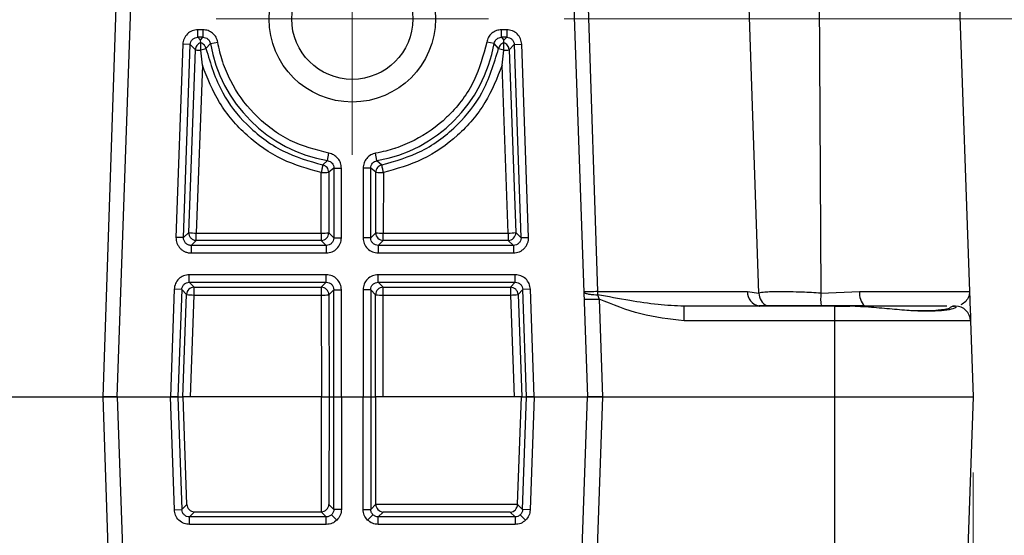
# Model space of a CAD drawing. Header units: millimetres. Extents: x 15 to 415, y 5 to 292.
# Tile 11 of 48: x 192 to 205, y 94 to 101. Entities that reach past the tile are written whole.
import ezdxf

# ---------------------------------------------------------------- set-up
doc = ezdxf.new("R2010")
doc.units = ezdxf.units.MM
doc.styles.add('SLDTEXTSTYLE0', font='TXT', dxfattribs={"width": 0.75})
doc.dimstyles.new('SLDDIMSTYLE0', dxfattribs={"dimtxt": 3.527778, "dimasz": 3.302, "dimexe": 0, "dimexo": 0.0625, "dimgap": 0.881944, "dimtad": 1, "dimdec": 1, "dimlfac": 2.5, "dimrnd": 1e-09, "dimzin": 4, "dimdsep": 46, "dimtxsty": 'SLDTEXTSTYLE0', "dimsah": 1, "dimcen": 0.09, "dimadec": 0, "dimazin": 1, "dimtfac": 1, "dimtdec": 1, "dimtofl": 0, "dimtmove": 0, "dimatfit": 3, "dimfxl": 1, "dimfrac": 2, "dimtolj": 1, "dimtzin": 12, "dimarcsym": 0})
doc.dimstyles.new('SLDDIMSTYLE1', dxfattribs={"dimtxt": 3.527778, "dimasz": 3.302, "dimexe": 0, "dimexo": 0.0625, "dimgap": 0.881944, "dimtad": 1, "dimdec": 1, "dimlfac": 2.5, "dimrnd": 1e-09, "dimzin": 12, "dimdsep": 46, "dimtxsty": 'SLDTEXTSTYLE0', "dimsah": 1, "dimcen": 0.09, "dimadec": 0, "dimazin": 3, "dimtfac": 1, "dimtdec": 1, "dimtmove": 0, "dimatfit": 0, "dimfxl": 1, "dimfrac": 2, "dimtolj": 1, "dimtzin": 12, "dimarcsym": 0})
doc.dimstyles.new('SLDDIMSTYLE2', dxfattribs={"dimtxt": 3.527778, "dimasz": 3.302, "dimexe": 0, "dimexo": 0.0625, "dimgap": 0.881944, "dimtad": 1, "dimdec": 1, "dimlfac": 2.5, "dimrnd": 1e-09, "dimzin": 12, "dimdsep": 46, "dimtxsty": 'SLDTEXTSTYLE0', "dimsah": 1, "dimcen": 0.09, "dimadec": 0, "dimazin": 3, "dimtfac": 1, "dimtdec": 1, "dimtofl": 0, "dimtmove": 0, "dimatfit": 3, "dimfxl": 1, "dimfrac": 2, "dimtolj": 1, "dimtzin": 12, "dimarcsym": 0})
doc.dimstyles.new('SLDDIMSTYLE4', dxfattribs={"dimtxt": 3.527778, "dimasz": 3.302, "dimexe": 0, "dimexo": 0.0625, "dimgap": 0.881944, "dimtad": 1, "dimlfac": 2.5, "dimrnd": 1e-09, "dimzin": 4, "dimdsep": 46, "dimtxsty": 'SLDTEXTSTYLE0', "dimsah": 1, "dimcen": 0.09, "dimadec": 0, "dimazin": 1, "dimtfac": 1, "dimtofl": 0, "dimtmove": 0, "dimatfit": 3, "dimfxl": 1, "dimfrac": 2, "dimtolj": 1, "dimtzin": 12, "dimarcsym": 0})

# ---------------------------------------------------------------- blocks, each defined once
blk = doc.blocks.new('_D')
at = {"color": 7, "linetype": 'Continuous', "lineweight": 0}
for p, q in [((219.658, 100.788), (219.658, 114.005)), ((198.825, 100.788), (220.658, 100.788)), ((219.658, 100.788), (219.658, 90.788)), ((198.825, 90.788), (220.658, 90.788))]:
    blk.add_line(p, q, dxfattribs=at)
at = {"color": 7, "linetype": 'Continuous', "lineweight": 18}
for points in [[(219.658, 100.788), (219.15, 97.486), (220.166, 97.486)], [(219.658, 90.788), (220.166, 94.09), (219.15, 94.09)]]:
    blk.add_solid(points, dxfattribs=at)
at = {"color": 7, "linetype": 'Continuous', "lineweight": 18, "insert": (215.111, 104.882), "char_height": 3.5278, "attachment_point": 1, "rotation": 90, "style": 'SLDTEXTSTYLE0'}
blk.add_mtext('25.0', dxfattribs=at)
blk = doc.blocks.new('_D_1')
at = {"color": 7, "linetype": 'Continuous', "lineweight": 0}
for p, q in [((204.231, 94.788), (204.231, 65.399)), ((198.198, 73.219), (198.198, 65.399)), ((198.198, 66.399), (191.848, 66.399)), ((198.198, 66.399), (204.231, 66.399)), ((204.231, 66.399), (218.22, 66.399))]:
    blk.add_line(p, q, dxfattribs=at)
at = {"color": 7, "linetype": 'Continuous', "lineweight": 18}
for points in [[(198.198, 66.399), (194.896, 66.907), (194.896, 65.891)], [(204.231, 66.399), (207.533, 65.891), (207.533, 66.907)]]:
    blk.add_solid(points, dxfattribs=at)
at = {"color": 7, "linetype": 'Continuous', "lineweight": 18, "insert": (209.097, 70.947), "char_height": 3.5278, "attachment_point": 1, "style": 'SLDTEXTSTYLE0'}
blk.add_mtext('15.1', dxfattribs=at)
blk = doc.blocks.new('_D_2')
at = {"color": 7, "linetype": 'Continuous', "lineweight": 0}
for p, q in [((204.231, 94.788), (204.231, 56.288)), ((196.025, 87.988), (196.025, 56.288)), ((196.025, 57.288), (189.675, 57.288)), ((196.025, 57.288), (204.231, 57.288)), ((204.231, 57.288), (218.22, 57.288))]:
    blk.add_line(p, q, dxfattribs=at)
at = {"color": 7, "linetype": 'Continuous', "lineweight": 18}
for points in [[(196.025, 57.288), (192.723, 57.796), (192.723, 56.78)], [(204.231, 57.288), (207.533, 56.78), (207.533, 57.796)]]:
    blk.add_solid(points, dxfattribs=at)
at = {"color": 7, "linetype": 'Continuous', "lineweight": 18, "insert": (209.097, 61.835), "char_height": 3.5278, "attachment_point": 1, "style": 'SLDTEXTSTYLE0'}
blk.add_mtext('20.5', dxfattribs=at)
blk = doc.blocks.new('_D_3')
at = {"color": 7, "linetype": 'Continuous', "lineweight": 0}
for p, q in [((189.365, 94.788), (189.365, 47.399)), ((204.231, 94.788), (204.231, 47.399)), ((189.365, 48.399), (204.231, 48.399)), ((204.231, 48.399), (218.22, 48.399))]:
    blk.add_line(p, q, dxfattribs=at)
at = {"color": 7, "linetype": 'Continuous', "lineweight": 18}
for points in [[(189.365, 48.399), (192.667, 47.891), (192.667, 48.907)], [(204.231, 48.399), (200.929, 48.907), (200.929, 47.891)]]:
    blk.add_solid(points, dxfattribs=at)
at = {"color": 7, "linetype": 'Continuous', "lineweight": 18, "insert": (209.097, 52.947), "char_height": 3.5278, "attachment_point": 1, "style": 'SLDTEXTSTYLE0'}
blk.add_mtext('37.2', dxfattribs=at)
blk = doc.blocks.new('_D_7')
at = {"color": 7, "linetype": 'Continuous', "lineweight": 0}
for p, q in [((228.043, 90.788), (228.043, 106.558)), ((198.825, 90.788), (229.043, 90.788)), ((228.043, 76.468), (228.043, 90.788)), ((201.318, 76.468), (229.043, 76.468))]:
    blk.add_line(p, q, dxfattribs=at)
at = {"color": 7, "linetype": 'Continuous', "lineweight": 18}
for points in [[(228.043, 90.788), (227.535, 87.486), (228.551, 87.486)], [(228.043, 76.468), (228.551, 79.77), (227.535, 79.77)]]:
    blk.add_solid(points, dxfattribs=at)
at = {"color": 7, "linetype": 'Continuous', "lineweight": 18, "insert": (223.495, 94.828), "char_height": 3.5278, "attachment_point": 1, "rotation": 90, "style": 'SLDTEXTSTYLE0'}
blk.add_mtext('35.80', dxfattribs=at)
blk = doc.blocks.new('SW_CENTERMARKSYMBOL_0')
at = {"color": 0, "linetype": 'Continuous', "lineweight": 18}
for p, q in [((0, 1), (0, 1.8)), ((0, 0), (0, 1)), ((-1, 0), (-1.8, 0)), ((0, 0), (-1, 0)), ((0, 0), (0, -1)), ((0, 0), (1, 0)), ((1, 0), (1.8, 0)), ((0, -1), (0, -1.8))]:
    blk.add_line(p, q, dxfattribs=at)

msp = doc.modelspace()

# ---------------------------------------------------------------- linework, layer by layer
at = {"color": 7, "linetype": 'Continuous', "lineweight": 25}
for p, q in [((201.398989, 97.160188), (201.053097, 107.223162)), ((202.156841, 107.223162), (202.218854, 97.160188)), ((203.831655, 107.223162), (204.182325, 97.181283)), ((192.732079, 95.788263), (192.972346, 103.044102)), ((192.91733, 95.788263), (193.170709, 103.044102)), ((198.878556, 103.044102), (199.131935, 95.788263)), ((199.076156, 103.044102), (199.265235, 97.181283)), ((194.050959, 100.644831), (193.983805, 100.644831)), ((193.983805, 100.544892), (193.983805, 100.644831)), ((194.050959, 100.644831), (194.050959, 100.544892)), ((198.06546, 100.644831), (197.998306, 100.644831)), ((197.998306, 100.544892), (197.998306, 100.644831)), ((198.06546, 100.644831), (198.06546, 100.544892)), ((194.050959, 100.544892), (193.983805, 100.544892)), ((193.983805, 100.544892), (194.019829, 100.507588)), ((194.019829, 100.507588), (194.050959, 100.544892)), ((194.022144, 100.470934), (194.019829, 100.507588)), ((194.022144, 100.377876), (194.022144, 100.470934)), ((194.14942, 100.46208), (194.091158, 100.395211)), ((194.14942, 100.46208), (194.24788, 100.479207)), ((197.899845, 100.46208), (197.801385, 100.479207)), ((197.958107, 100.395211), (197.899845, 100.46208)), ((198.06546, 100.544892), (197.998306, 100.544892)), ((197.998306, 100.544892), (198.029436, 100.507588)), ((198.027121, 100.470934), (198.029436, 100.507588)), ((198.027121, 100.377876), (198.027121, 100.470934)), ((198.029436, 100.507588), (198.06546, 100.544892)), ((193.784048, 100.451929), (193.694882, 97.898547)), ((193.883927, 100.448441), (193.784048, 100.451929)), ((193.794761, 97.89506), (193.883927, 100.448441)), ((193.863834, 97.961763), (193.951188, 100.37879)), ((193.951188, 100.37879), (193.883927, 100.448441)), ((194.022347, 100.372996), (194.022144, 100.377876)), ((194.04392, 100.174081), (194.022347, 100.372996)), ((198.005345, 100.174081), (198.026918, 100.372996)), ((198.027121, 100.377876), (198.026918, 100.372996)), ((198.165338, 100.448441), (198.098077, 100.37879)), ((198.098077, 100.37879), (198.185431, 97.961763)), ((198.165338, 100.448441), (198.265217, 100.451929)), ((198.165338, 100.448441), (198.254504, 97.89506)), ((198.354383, 97.898547), (198.265217, 100.451929)), ((194.04392, 100.174081), (193.963713, 97.954786)), ((198.085552, 97.954786), (198.005345, 100.174081)), ((195.633477, 98.856415), (195.69845, 98.91305)), ((195.69845, 98.91305), (195.715577, 99.01151)), ((196.350815, 98.91305), (196.333688, 99.01151)), ((196.350815, 98.91305), (196.415788, 98.856415)), ((195.781262, 98.814589), (195.713583, 98.758464)), ((195.781262, 98.814589), (195.781262, 97.891572)), ((195.781262, 98.814589), (195.881201, 98.814589)), ((195.881201, 97.891572), (195.881201, 98.814589)), ((196.168064, 98.814589), (196.168064, 97.891572)), ((196.268003, 98.814589), (196.168064, 98.814589)), ((196.268003, 97.891572), (196.268003, 98.814589)), ((196.335682, 98.758464), (196.268003, 98.814589)), ((195.614619, 97.954786), (195.613644, 98.754974)), ((195.713583, 98.758464), (195.714559, 97.958276)), ((196.334706, 97.958276), (196.335682, 98.758464)), ((196.435621, 98.754974), (196.434646, 97.954786)), ((193.794761, 97.89506), (193.694882, 97.898547)), ((193.794761, 97.89506), (193.863834, 97.961763)), ((193.963713, 97.858336), (193.894639, 97.791633)), ((193.963713, 97.858336), (193.963713, 97.954786)), ((193.963713, 97.954786), (195.614619, 97.954786)), ((195.614619, 97.858336), (193.963713, 97.858336)), ((195.614619, 97.954786), (195.614619, 97.858336)), ((195.681323, 97.791633), (195.614619, 97.858336)), ((195.714559, 97.958276), (195.781262, 97.891572)), ((195.781262, 97.891572), (195.881201, 97.891572)), ((196.268003, 97.891572), (196.168064, 97.891572)), ((196.268003, 97.891572), (196.334706, 97.958276)), ((196.434646, 97.858336), (196.367942, 97.791633)), ((196.434646, 97.954786), (198.085552, 97.954786)), ((196.434646, 97.858336), (196.434646, 97.954786)), ((198.085552, 97.858336), (196.434646, 97.858336)), ((198.085552, 97.954786), (198.085552, 97.858336)), ((198.154626, 97.791633), (198.085552, 97.858336)), ((198.185431, 97.961763), (198.254504, 97.89506)), ((198.254504, 97.89506), (198.354383, 97.898547)), ((198.254504, 97.89506), (198.25457, 97.891563)), ((193.894639, 97.791633), (193.894639, 97.691694)), ((195.681323, 97.791633), (193.894639, 97.791633)), ((195.681323, 97.791633), (195.681323, 97.691694)), ((196.367942, 97.791633), (196.367942, 97.691694)), ((198.154626, 97.791633), (196.367942, 97.791633)), ((198.154626, 97.791633), (198.154626, 97.691694)), ((193.894639, 97.691694), (195.681323, 97.691694)), ((196.367942, 97.691694), (198.154626, 97.691694)), ((195.681323, 97.404831), (193.870662, 97.404831)), ((193.870662, 97.304892), (193.870662, 97.404831)), ((195.681323, 97.304892), (195.681323, 97.404831)), ((198.178603, 97.404831), (196.367942, 97.404831)), ((196.367942, 97.304892), (196.367942, 97.404831)), ((198.178603, 97.304892), (198.178603, 97.404831)), ((193.670905, 97.211929), (193.62119, 95.788263)), ((193.770783, 97.208441), (193.670905, 97.211929)), ((193.770783, 97.208441), (193.72119, 95.788263)), ((193.834234, 97.142736), (193.770783, 97.208441)), ((193.870662, 97.304892), (195.681323, 97.304892)), ((193.870662, 97.304892), (193.934112, 97.239187)), ((193.934112, 97.239187), (195.615618, 97.239187)), ((193.934112, 97.135758), (193.934112, 97.239187)), ((195.615618, 97.239187), (195.681323, 97.304892)), ((195.615618, 97.239187), (195.615618, 97.135758)), ((195.781262, 97.204953), (195.715557, 97.139248)), ((195.781262, 95.788263), (195.781262, 97.204953)), ((195.781262, 97.204953), (195.881201, 97.204953)), ((195.881201, 95.788263), (195.881201, 97.204953)), ((196.168064, 97.204953), (196.168064, 95.788263)), ((196.268003, 97.204953), (196.168064, 97.204953)), ((196.268003, 97.204953), (196.268003, 95.788263)), ((196.333708, 97.139248), (196.268003, 97.204953)), ((196.367942, 97.304892), (198.178603, 97.304892)), ((196.367942, 97.304892), (196.433647, 97.239187)), ((196.433647, 97.239187), (198.115153, 97.239187)), ((196.433647, 97.135758), (196.433647, 97.239187)), ((198.115153, 97.239187), (198.178603, 97.304892)), ((198.115153, 97.239187), (198.115153, 97.135758)), ((198.278482, 97.208441), (198.215031, 97.142736)), ((198.37836, 97.211929), (198.278482, 97.208441)), ((198.328075, 95.788263), (198.278482, 97.208441)), ((198.428075, 95.788263), (198.37836, 97.211929)), ((193.785282, 95.788263), (193.834234, 97.142736)), ((193.885412, 95.788263), (193.934112, 97.135758)), ((193.934112, 97.135758), (195.615618, 97.135758)), ((195.615618, 97.135758), (195.617261, 95.788263)), ((195.715557, 97.139248), (195.717205, 95.788263)), ((196.33206, 95.788263), (196.333708, 97.139248)), ((196.432004, 95.788263), (196.433647, 97.135758)), ((196.433647, 97.135758), (198.115153, 97.135758)), ((198.115153, 97.135758), (198.163853, 95.788263)), ((198.215031, 97.142736), (198.263983, 95.788263)), ((199.265235, 97.181283), (201.24637, 97.181283)), ((199.265763, 97.13962), (199.28663, 97.082138)), ((199.28663, 97.082138), (199.331813, 95.788263)), ((201.24637, 97.181283), (201.398989, 97.160188)), ((202.218854, 97.160188), (202.729055, 97.181283)), ((202.729055, 97.181283), (204.182325, 97.181283)), ((200.410451, 96.795242), (200.410451, 96.988263)), ((202.397953, 96.988263), (200.410451, 96.988263)), ((201.5018, 96.993937), (201.398413, 96.9913)), ((202.793549, 96.9913), (202.219951, 96.993937)), ((202.397953, 96.988263), (202.397953, 96.795242)), ((202.397953, 96.988263), (202.600166, 96.988263)), ((203.884388, 96.988263), (202.598648, 96.988263)), ((203.912519, 96.958973), (203.914046, 96.95792)), ((203.953915, 96.988263), (203.983081, 96.988263)), ((203.995927, 96.988263), (203.983081, 96.988263)), ((202.397953, 96.795242), (200.410451, 96.795242)), ((202.397953, 96.795242), (202.397953, 95.788263)), ((204.195806, 96.795242), (202.397953, 96.795242)), ((204.195806, 96.795242), (204.23097, 95.788263)), ((189.364935, 95.788263), (192.732079, 95.788263)), ((192.972346, 88.532423), (192.732079, 95.788263)), ((192.91733, 95.788263), (193.62119, 95.788263)), ((192.91733, 95.788263), (193.170709, 88.532423)), ((193.62119, 95.788263), (193.72119, 95.788263)), ((193.673376, 94.293828), (193.62119, 95.788263)), ((193.72119, 95.788263), (193.62119, 95.788263)), ((193.72119, 95.788263), (193.785282, 95.788263)), ((193.72119, 95.788263), (193.773255, 94.297316)), ((193.816529, 95.788263), (193.785282, 95.788263)), ((193.839121, 94.365522), (193.787701, 95.788263)), ((195.61822, 95.788263), (193.816529, 95.788263)), ((195.616368, 94.269245), (195.61822, 95.788263)), ((195.61822, 95.788263), (195.718163, 95.788263)), ((195.718163, 95.788263), (195.716428, 94.365638)), ((195.718163, 95.788263), (195.781262, 95.788263)), ((195.781262, 95.788263), (195.881201, 95.788263)), ((195.781262, 94.300804), (195.781262, 95.788263)), ((195.881201, 95.788263), (196.168064, 95.788263)), ((195.881201, 95.788263), (195.881201, 94.300804)), ((196.168064, 95.788263), (196.268003, 95.788263)), ((196.168064, 94.300804), (196.168064, 95.788263)), ((196.268003, 95.788263), (196.33206, 95.788263)), ((196.268003, 95.788263), (196.268003, 94.300804)), ((196.363199, 95.788263), (196.33206, 95.788263)), ((196.336205, 94.369067), (196.334474, 95.788263)), ((198.232736, 95.788263), (196.363199, 95.788263)), ((198.210275, 94.369128), (198.261564, 95.788263)), ((198.263983, 95.788263), (198.232736, 95.788263)), ((198.263983, 95.788263), (198.328075, 95.788263)), ((198.27601, 94.297316), (198.328075, 95.788263)), ((198.328075, 95.788263), (198.428075, 95.788263)), ((198.428075, 95.788263), (198.328075, 95.788263)), ((198.428075, 95.788263), (198.375889, 94.293828)), ((198.428075, 95.788263), (199.131935, 95.788263)), ((198.878556, 88.532423), (199.131935, 95.788263)), ((199.331813, 95.788263), (199.131935, 95.788263)), ((199.131935, 95.788263), (199.331813, 95.788263)), ((199.331813, 95.788263), (199.247029, 93.360343)), ((199.331813, 95.788263), (202.397953, 95.788263)), ((202.397953, 95.788263), (204.23097, 95.788263)), ((202.397953, 95.788263), (202.397953, 93.360343)), ((204.23097, 95.788263), (204.146185, 93.360343)), ((193.773255, 94.297316), (193.839121, 94.365522)), ((195.716428, 94.365638), (195.781262, 94.300804)), ((196.268003, 94.300804), (196.336205, 94.369067)), ((196.336205, 94.369067), (198.210275, 94.369128)), ((198.210147, 94.36552), (198.27601, 94.297316)), ((193.673376, 94.293828), (193.773255, 94.297316)), ((193.939112, 94.269188), (193.873133, 94.200865)), ((193.939112, 94.269188), (195.612999, 94.269188)), ((195.681323, 94.200865), (195.612999, 94.269188)), ((195.822673, 94.159454), (195.752049, 94.230078)), ((195.881201, 94.300804), (195.781262, 94.300804)), ((196.168064, 94.300804), (196.268003, 94.300804)), ((196.226592, 94.159454), (196.297216, 94.230078)), ((196.432776, 94.265699), (196.367942, 94.200865)), ((198.113523, 94.265699), (196.432776, 94.265699)), ((198.176132, 94.200865), (198.113523, 94.265699)), ((198.314992, 94.15701), (198.245608, 94.228859)), ((198.375889, 94.293828), (198.27601, 94.297316)), ((195.681323, 94.200865), (193.873133, 94.200865)), ((193.873133, 94.100926), (193.873133, 94.200865)), ((195.681323, 94.100926), (193.873133, 94.100926)), ((195.681323, 94.100926), (195.681323, 94.200865)), ((196.367942, 94.100926), (196.367942, 94.200865)), ((198.176132, 94.200865), (196.367942, 94.200865)), ((198.176132, 94.100926), (196.367942, 94.100926)), ((198.176132, 94.200865), (198.176132, 94.100926))]:
    msp.add_line(p, q, dxfattribs=at)
at = {"color": 8, "linetype": 'Continuous', "lineweight": 25, "flags": 128}
msp.add_lwpolyline([(201.398413, 96.9913), (201.406065, 96.989841), (201.411988, 96.988263)], dxfattribs=at)
at = {"color": 7, "linetype": 'Continuous', "lineweight": 25}
for radius in [1.1, 0.8]:
    msp.add_circle((196.024633, 100.788263), radius, dxfattribs=at)
for centre, radius, start, end in [((196.024633, 100.788263), 1.90337, 189.8675465, 260.1324535), ((196.024633, 100.788263), 1.90337, 279.8675465, 350.1324535), ((194.027285, 100.873515), 0.500543, 261.2555091, 269.4348189), ((193.933148, 100.878223), 0.508201, 280.0856422, 288.1146953), ((198.116117, 100.878223), 0.508201, 251.8853047, 259.9143578), ((198.02198, 100.873515), 0.500543, 270.5651821, 278.7444901), ((195.636498, 99.533191), 0.778552, 268.31783, 275.68217), ((196.412767, 99.533191), 0.778552, 264.31783, 271.68217), ((193.968041, 98.73504), 0.780267, 262.3251052, 269.6821916), ((195.614477, 97.958418), 0.100082, 270.0816919, 359.9183081), ((195.637474, 98.733002), 0.778552, 268.31783, 275.68217), ((196.434788, 97.958418), 0.100082, 180.0816919, 269.9183081), ((196.411791, 98.733002), 0.778552, 264.31783, 271.68217), ((198.085403, 97.95842), 0.100083, 270.0853431, 1.9146569), ((198.081224, 98.73504), 0.780267, 270.3178084, 277.6748949), ((193.934249, 97.139107), 0.100081, 90.0782259, 177.9217741), ((195.615476, 97.139106), 0.100082, 0.0816919, 89.9183081), ((196.43379, 97.139106), 0.100082, 90.0816919, 179.9183082), ((198.115016, 97.139107), 0.100081, 2.0782259, 89.9217741), ((193.93844, 97.916013), 0.780267, 262.3251052, 269.6821916), ((195.638473, 97.913975), 0.778552, 268.3178301, 275.6821699), ((196.410792, 97.913975), 0.778552, 264.3178301, 271.68217), ((198.110825, 97.916013), 0.780267, 270.3178084, 277.6748948), ((201.422831, 97.187785), 2.157605, 180.1726654, 181.2791249), ((201.441766, 97.181826), 0.195397, 180.1594493, 257.1808711), ((201.602189, 97.170934), 0.203484, 183.0269371, 240.4387474), ((202.864837, 97.08132), 0.65078, 173.0391636, 187.7166262), ((202.956315, 97.152492), 0.229076, 172.7799627, 224.7217329), ((203.983099, 96.888576), 0.099686, 90.0104232, 135.0746556), ((203.995927, 96.788263), 0.2, 2, 90)]:
    msp.add_arc(centre, radius, start, end, dxfattribs=at)
at = {"color": 8, "linetype": 'Continuous', "lineweight": 25}
for centre, radius, start, end in [((201.453818, 96.918017), 0.089812, 51.4571626, 57.7071059), ((202.163892, 96.953986), 0.068838, 29.8632066, 35.4764325)]:
    msp.add_arc(centre, radius, start, end, dxfattribs=at)
at = {"color": 7, "linetype": 'Continuous', "lineweight": 25}
for centre, major_axis, ratio, start_param, end_param in [((193.939112, 94.369128), (0.100057, 0), 0.998823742, 3.177675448, 4.71238898), ((195.616489, 94.365638), (0.093078, 0.038488), 0.950164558, 4.336806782, 5.872717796), ((196.432776, 94.365638), (-0.038535, 0.093031), 0.951833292, 1.160948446, 2.731135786), ((198.113523, 94.365638), (0.039352, 0.092707), 0.952632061, 3.560765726, 5.095479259), ((198.213645, 94.365638), (0.003496, 0.1), 0.034899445, 1.537109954, 1.573192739), ((195.612999, 94.369128), (0.100061, 0), 0.998782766, 4.71238898, 4.746056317)]:
    msp.add_ellipse(centre, major_axis=major_axis, ratio=ratio, start_param=start_param, end_param=end_param, dxfattribs=at)
for points, knots in [([(193.983805, 100.644831), (193.958213, 100.641878), (193.907066, 100.635977), (193.841759, 100.592046), (193.795576, 100.528312), (193.787893, 100.477402), (193.784048, 100.451929)], [0, 0, 0, 0, 0.250185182, 0.5, 0.749814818, 1, 1, 1, 1]), ([(194.24788, 100.479207), (194.241525, 100.501773), (194.228821, 100.546879), (194.181998, 100.600778), (194.120871, 100.637623), (194.074259, 100.642429), (194.050959, 100.644831)], [0, 0, 0, 0, 0.250149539, 0.499987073, 0.75006361, 1, 1, 1, 1]), ([(197.998306, 100.644831), (197.974984, 100.642437), (197.928369, 100.637652), (197.867242, 100.600757), (197.820468, 100.546849), (197.807744, 100.50175), (197.801385, 100.479207)], [0, 0, 0, 0, 0.250149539, 0.499987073, 0.75006361, 1, 1, 1, 1]), ([(198.265217, 100.451929), (198.261372, 100.477402), (198.253689, 100.528312), (198.207506, 100.592046), (198.142199, 100.635977), (198.091052, 100.641878), (198.06546, 100.644831)], [0, 0, 0, 0, 0.250185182, 0.5, 0.749814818, 1, 1, 1, 1]), ([(193.883927, 100.448441), (193.885793, 100.461201), (193.889523, 100.486705), (193.912778, 100.518503), (193.945369, 100.540635), (193.970988, 100.543473), (193.983805, 100.544892)], [0, 0, 0, 0, 0.250143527, 0.5, 0.749856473, 1, 1, 1, 1]), ([(194.091158, 100.395211), (194.089069, 100.402772), (194.08469, 100.418624), (194.070415, 100.44038), (194.049702, 100.459884), (194.031565, 100.467157), (194.022144, 100.470934)], [0, 0, 0, 0, 0.218376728, 0.45784587, 0.718394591, 1, 1, 1, 1]), ([(194.050959, 100.544892), (194.062616, 100.543703), (194.085928, 100.541323), (194.116514, 100.522908), (194.139923, 100.495935), (194.146252, 100.473372), (194.14942, 100.46208)], [0, 0, 0, 0, 0.250022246, 0.500012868, 0.749764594, 1, 1, 1, 1]), ([(195.715577, 99.01151), (195.541143, 99.05758), (195.183744, 99.151974), (194.88183, 99.380277), (194.746417, 99.516049), (194.737288, 99.525231), (194.60639, 99.659674), (194.444858, 99.887406), (194.340364, 100.136774), (194.298206, 100.264677), (194.272936, 100.351122), (194.256542, 100.434928), (194.24788, 100.479207)], [0, 0, 0, 0, 0.243791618, 0.499507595, 0.500116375, 0.504673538, 0.517121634, 0.755426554, 0.87764462, 0.883875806, 0.938645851, 1, 1, 1, 1]), ([(197.801385, 100.479207), (197.755315, 100.304773), (197.660921, 99.947374), (197.432618, 99.64546), (197.296846, 99.510047), (197.287664, 99.500918), (197.153221, 99.37002), (196.925489, 99.208488), (196.676121, 99.103994), (196.548218, 99.061836), (196.461773, 99.036566), (196.377967, 99.020172), (196.333688, 99.01151)], [0, 0, 0, 0, 0.243791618, 0.499507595, 0.500116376, 0.504673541, 0.517121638, 0.755426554, 0.87764462, 0.883875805, 0.938645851, 1, 1, 1, 1]), ([(197.899845, 100.46208), (197.903015, 100.47336), (197.909354, 100.49592), (197.932739, 100.522897), (197.963324, 100.541338), (197.986638, 100.543707), (197.998306, 100.544892)], [0, 0, 0, 0, 0.250022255, 0.50001287, 0.749764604, 1, 1, 1, 1]), ([(198.027121, 100.470934), (198.0177, 100.467157), (197.999563, 100.459884), (197.97885, 100.44038), (197.964575, 100.418624), (197.960196, 100.402772), (197.958107, 100.395211)], [0, 0, 0, 0, 0.281605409, 0.54215413, 0.781623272, 1, 1, 1, 1]), ([(198.06546, 100.544892), (198.078277, 100.543473), (198.103896, 100.540635), (198.136487, 100.518503), (198.159742, 100.486705), (198.163472, 100.461201), (198.165338, 100.448441)], [0, 0, 0, 0, 0.250143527, 0.5, 0.749856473, 1, 1, 1, 1]), ([(194.091158, 100.395211), (194.152031, 100.193442), (194.263712, 99.823269), (194.629791, 99.361936), (195.081561, 99.016239), (195.452736, 98.908754), (195.633477, 98.856415)], [0, 0, 0, 0, 0.272408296, 0.499771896, 0.756417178, 1, 1, 1, 1]), ([(196.415788, 98.856415), (196.596541, 98.908758), (196.967747, 99.016255), (197.419519, 99.36198), (197.785571, 99.823315), (197.897239, 100.193456), (197.958107, 100.395211)], [0, 0, 0, 0, 0.243598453, 0.5002718, 0.727610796, 1, 1, 1, 1]), ([(195.613644, 98.754974), (195.438192, 98.804566), (195.080782, 98.905589), (194.618838, 99.232372), (194.247303, 99.659132), (194.110893, 100.004511), (194.04392, 100.174081)], [0, 0, 0, 0, 0.245412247, 0.499925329, 0.754480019, 1, 1, 1, 1]), ([(198.005345, 100.174081), (197.938372, 100.004511), (197.801962, 99.659132), (197.430427, 99.232372), (196.968483, 98.905589), (196.611073, 98.804566), (196.435621, 98.754974)], [0, 0, 0, 0, 0.245519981, 0.500074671, 0.754587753, 1, 1, 1, 1]), ([(195.69845, 98.91305), (195.70973, 98.90988), (195.73229, 98.903541), (195.759267, 98.880156), (195.777708, 98.849571), (195.780077, 98.826257), (195.781262, 98.814589)], [0, 0, 0, 0, 0.250022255, 0.50001287, 0.749764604, 1, 1, 1, 1]), ([(195.881201, 98.814589), (195.878807, 98.837911), (195.874022, 98.884526), (195.837127, 98.945653), (195.783219, 98.992427), (195.73812, 99.005151), (195.715577, 99.01151)], [0, 0, 0, 0, 0.250149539, 0.499987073, 0.75006361, 1, 1, 1, 1]), ([(196.333688, 99.01151), (196.311122, 99.005155), (196.266016, 98.992451), (196.212117, 98.945628), (196.175272, 98.884501), (196.170466, 98.837889), (196.168064, 98.814589)], [0, 0, 0, 0, 0.250149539, 0.499987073, 0.75006361, 1, 1, 1, 1]), ([(196.268003, 98.814589), (196.269192, 98.826246), (196.271572, 98.849558), (196.289987, 98.880144), (196.31696, 98.903553), (196.339523, 98.909882), (196.350815, 98.91305)], [0, 0, 0, 0, 0.250022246, 0.500012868, 0.749764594, 1, 1, 1, 1]), ([(195.633477, 98.856415), (195.633194, 98.854627), (195.632764, 98.851903), (195.630285, 98.838805), (195.627279, 98.823074), (195.623049, 98.802381), (195.618224, 98.777886), (195.615239, 98.762955), (195.613644, 98.754974)], [0, 0, 0, 0, 0.24226009, 0.369123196, 0.499837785, 0.709399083, 0.844667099, 1, 1, 1, 1]), ([(195.713583, 98.758464), (195.712499, 98.769526), (195.710266, 98.792333), (195.693723, 98.820836), (195.67365, 98.839408), (195.653749, 98.850931), (195.640586, 98.854492), (195.633477, 98.856415)], [0, 0, 0, 0, 0.242211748, 0.499359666, 0.701428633, 0.838729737, 1, 1, 1, 1]), ([(196.415788, 98.856415), (196.40868, 98.854492), (196.39552, 98.850933), (196.375618, 98.839411), (196.355543, 98.820838), (196.338999, 98.792333), (196.336766, 98.769526), (196.335682, 98.758464)], [0, 0, 0, 0, 0.161235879, 0.298525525, 0.500640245, 0.757788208, 1, 1, 1, 1]), ([(196.435621, 98.754974), (196.434026, 98.762953), (196.431041, 98.777883), (196.426216, 98.802378), (196.421986, 98.823072), (196.41898, 98.838804), (196.416501, 98.851903), (196.416071, 98.854627), (196.415788, 98.856415)], [0, 0, 0, 0, 0.155307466, 0.290567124, 0.500162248, 0.630860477, 0.75771817, 1, 1, 1, 1]), ([(193.694882, 97.898547), (193.697081, 97.871695), (193.700377, 97.831447), (193.725047, 97.783499), (193.749626, 97.752009), (193.780438, 97.725865), (193.815851, 97.706793), (193.854473, 97.693967), (193.881251, 97.692451), (193.894639, 97.691694)], [0, 0, 0, 0, 0.249246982, 0.3735773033, 0.4993407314, 0.6221766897, 0.7494361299, 0.8747313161, 1, 1, 1, 1]), ([(193.894639, 97.791633), (193.887654, 97.792049), (193.873882, 97.792869), (193.84835, 97.801317), (193.820755, 97.820268), (193.802783, 97.84853), (193.795262, 97.87435), (193.794929, 97.888108), (193.794761, 97.89506)], [0, 0, 0, 0, 0.130796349, 0.257897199, 0.500004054, 0.742724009, 0.870013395, 1, 1, 1, 1]), ([(195.681323, 97.691694), (195.707496, 97.694788), (195.7598, 97.700973), (195.826077, 97.746818), (195.871922, 97.813095), (195.878107, 97.865399), (195.881201, 97.891572)], [0, 0, 0, 0, 0.250200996, 0.5, 0.749799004, 1, 1, 1, 1]), ([(195.781262, 97.891572), (195.779776, 97.878463), (195.776806, 97.85226), (195.753704, 97.819191), (195.720635, 97.796089), (195.694433, 97.793119), (195.681323, 97.791633)], [0, 0, 0, 0, 0.250153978, 0.5, 0.749846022, 1, 1, 1, 1]), ([(196.168064, 97.891572), (196.171158, 97.865399), (196.177343, 97.813095), (196.223188, 97.746818), (196.289465, 97.700973), (196.341769, 97.694788), (196.367942, 97.691694)], [0, 0, 0, 0, 0.2502009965, 0.5, 0.7497990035, 1, 1, 1, 1]), ([(196.367942, 97.791633), (196.354833, 97.793119), (196.32863, 97.796089), (196.295561, 97.819191), (196.272459, 97.85226), (196.269489, 97.878463), (196.268003, 97.891572)], [0, 0, 0, 0, 0.250153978, 0.5, 0.749846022, 1, 1, 1, 1]), ([(198.154626, 97.691694), (198.181386, 97.694828), (198.221494, 97.699526), (198.268552, 97.725855), (198.299165, 97.751518), (198.324218, 97.783224), (198.342042, 97.81928), (198.353513, 97.858327), (198.354093, 97.885141), (198.354383, 97.898547)], [0, 0, 0, 0, 0.249246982, 0.373577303, 0.499340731, 0.62217669, 0.74943613, 0.874731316, 1, 1, 1, 1]), ([(198.25457, 97.891563), (198.253093, 97.878494), (198.250138, 97.852346), (198.227108, 97.819283), (198.194033, 97.796111), (198.167776, 97.793127), (198.154626, 97.791633)], [0, 0, 0, 0, 0.249391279, 0.498975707, 0.749072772, 1, 1, 1, 1]), ([(193.870662, 97.404831), (193.845069, 97.401878), (193.793923, 97.395977), (193.728616, 97.352046), (193.682433, 97.288312), (193.67475, 97.237402), (193.670905, 97.211929)], [0, 0, 0, 0, 0.250185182, 0.5, 0.749814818, 1, 1, 1, 1]), ([(195.881201, 97.204953), (195.878107, 97.231126), (195.871922, 97.28343), (195.826077, 97.349707), (195.7598, 97.395552), (195.707496, 97.401737), (195.681323, 97.404831)], [0, 0, 0, 0, 0.250200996, 0.5, 0.749799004, 1, 1, 1, 1]), ([(196.367942, 97.404831), (196.341769, 97.401737), (196.289465, 97.395552), (196.223188, 97.349707), (196.177343, 97.28343), (196.171158, 97.231126), (196.168064, 97.204953)], [0, 0, 0, 0, 0.250200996, 0.5, 0.749799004, 1, 1, 1, 1]), ([(198.37836, 97.211929), (198.374515, 97.237402), (198.366832, 97.288312), (198.320649, 97.352046), (198.255342, 97.395977), (198.204196, 97.401878), (198.178603, 97.404831)], [0, 0, 0, 0, 0.250185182, 0.5, 0.749814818, 1, 1, 1, 1]), ([(193.770783, 97.208441), (193.77265, 97.221201), (193.77638, 97.246705), (193.799635, 97.278503), (193.832226, 97.300635), (193.857845, 97.303473), (193.870662, 97.304892)], [0, 0, 0, 0, 0.250143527, 0.5, 0.749856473, 1, 1, 1, 1]), ([(195.681323, 97.304892), (195.694433, 97.303406), (195.720635, 97.300436), (195.753704, 97.277334), (195.776806, 97.244265), (195.779776, 97.218063), (195.781262, 97.204953)], [0, 0, 0, 0, 0.250153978, 0.5, 0.749846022, 1, 1, 1, 1]), ([(196.268003, 97.204953), (196.269489, 97.218063), (196.272459, 97.244265), (196.295561, 97.277334), (196.32863, 97.300436), (196.354833, 97.303406), (196.367942, 97.304892)], [0, 0, 0, 0, 0.250153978, 0.5, 0.749846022, 1, 1, 1, 1]), ([(198.178603, 97.304892), (198.19142, 97.303473), (198.217039, 97.300635), (198.24963, 97.278503), (198.272885, 97.246705), (198.276615, 97.221201), (198.278482, 97.208441)], [0, 0, 0, 0, 0.2501435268, 0.4999999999, 0.749856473, 1, 1, 1, 1]), ([(199.083281, 97.181536), (199.086123, 97.175672), (199.091805, 97.163943), (199.130529, 97.150893), (199.175609, 97.143469), (199.220445, 97.139851), (199.249822, 97.139702), (199.265763, 97.13962)], [0, 0, 0, 0, 0.249600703, 0.499214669, 0.697676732, 0.835945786, 1, 1, 1, 1]), ([(199.265235, 97.181283), (199.249253, 97.18081), (199.219802, 97.17994), (199.174915, 97.17905), (199.129863, 97.178807), (199.091335, 97.179386), (199.085966, 97.180819), (199.083281, 97.181536)], [0, 0, 0, 0, 0.164064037, 0.302331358, 0.500750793, 0.750372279, 1, 1, 1, 1]), ([(200.410451, 96.988263), (200.295484, 96.993329), (200.056408, 97.003865), (199.674832, 97.063234), (199.4076, 97.113135), (199.265763, 97.13962)], [0, 0, 0, 0, 0.302975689, 0.630045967, 1, 1, 1, 1]), ([(200.410451, 96.795242), (200.216911, 96.816611), (199.828826, 96.859459), (199.467674, 97.007784), (199.28663, 97.082138)], [0, 0, 0, 0, 0.498705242, 1, 1, 1, 1]), ([(202.218854, 97.160188), (202.134392, 97.165159), (201.934913, 97.176899), (201.66642, 97.17766), (201.47177, 97.176902), (201.420639, 97.16516), (201.398989, 97.160188)], [0, 0, 0, 0, 0.21168289, 0.499941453, 0.788260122, 1, 1, 1, 1]), ([(204.182325, 97.181283), (204.185716, 97.084175), (204.19248, 96.890471), (204.194699, 96.826929), (204.195806, 96.795242)], [0, 0, 0, 0, 0.501318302, 1, 1, 1, 1]), ([(202.219951, 96.993937), (202.139344, 96.99415), (201.977517, 96.994576), (201.772594, 96.993308), (201.604032, 96.994829), (201.535897, 96.994235), (201.5018, 96.993937)], [0, 0, 0, 0, 0.248977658, 0.499848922, 0.749707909, 1, 1, 1, 1]), ([(203.993519, 96.97928), (203.997657, 96.977309), (204.011471, 96.97073), (203.945442, 96.94589), (203.821352, 96.926185), (203.639703, 96.918257), (203.417685, 96.926218), (203.163184, 96.946319), (202.884125, 96.975445), (202.695203, 96.983973), (202.600166, 96.988263)], [0, 0, 0, 0, 0.057439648, 0.191714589, 0.327140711, 0.461721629, 0.595944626, 0.731020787, 0.864691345, 1, 1, 1, 1]), ([(203.914046, 96.95792), (203.906146, 96.954765), (203.893121, 96.949562), (203.839648, 96.941116), (203.738922, 96.929699), (203.612817, 96.920544), (203.439807, 96.927337), (203.407881, 96.92859)], [0, 0, 0, 0, 0.225782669, 0.372318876, 0.450639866, 0.898624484, 1, 1, 1, 1]), ([(192.91733, 95.788263), (192.915211, 95.788263), (192.912045, 95.788263), (192.893235, 95.788263), (192.874886, 95.788263), (192.852066, 95.788263), (192.825555, 95.788263), (192.786576, 95.788263), (192.75382, 95.788263), (192.732079, 95.788263)], [0, 0, 0, 0, 0.224870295, 0.336095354, 0.447241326, 0.558377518, 0.669513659, 0.780649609, 1, 1, 1, 1]), ([(192.732079, 95.788263), (192.75437, 95.788263), (192.787686, 95.788263), (192.826982, 95.788263), (192.853329, 95.788263), (192.875941, 95.788263), (192.894048, 95.788263), (192.912276, 95.788263), (192.915314, 95.788263), (192.91733, 95.788263)], [0, 0, 0, 0, 0.224870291, 0.336095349, 0.447241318, 0.558377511, 0.669513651, 0.780649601, 1, 1, 1, 1]), ([(193.873133, 94.100926), (193.848502, 94.103586), (193.797316, 94.109115), (193.730907, 94.153524), (193.684207, 94.218343), (193.676895, 94.269305), (193.673376, 94.293828)], [0, 0, 0, 0, 0.240607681, 0.5, 0.759392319, 1, 1, 1, 1]), ([(193.873133, 94.200865), (193.860316, 94.202284), (193.834697, 94.205122), (193.802106, 94.227254), (193.778851, 94.259052), (193.775121, 94.284556), (193.773255, 94.297316)], [0, 0, 0, 0, 0.250143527, 0.5, 0.749856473, 1, 1, 1, 1]), ([(195.752049, 94.230078), (195.742068, 94.22208), (195.72686, 94.209891), (195.701554, 94.202087), (195.688128, 94.201276), (195.681323, 94.200865)], [0, 0, 0, 0, 0.4849067, 0.738923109, 1, 1, 1, 1]), ([(195.781262, 94.300804), (195.780851, 94.293999), (195.78004, 94.280573), (195.772236, 94.255267), (195.760047, 94.240059), (195.752049, 94.230078)], [0, 0, 0, 0, 0.261076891, 0.5150933, 1, 1, 1, 1]), ([(195.881201, 94.300804), (195.878491, 94.274404), (195.873055, 94.221468), (195.839496, 94.180161), (195.822673, 94.159454)], [0, 0, 0, 0, 0.498713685, 1, 1, 1, 1]), ([(196.226592, 94.159454), (196.209851, 94.180035), (196.176273, 94.221316), (196.170805, 94.274257), (196.168064, 94.300804)], [0, 0, 0, 0, 0.49854899, 1, 1, 1, 1]), ([(196.297216, 94.230078), (196.289218, 94.240059), (196.277029, 94.255267), (196.269225, 94.280573), (196.268414, 94.293999), (196.268003, 94.300804)], [0, 0, 0, 0, 0.4849067, 0.738923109, 1, 1, 1, 1]), ([(196.367942, 94.200865), (196.361137, 94.201276), (196.347711, 94.202087), (196.322405, 94.209891), (196.307197, 94.22208), (196.297216, 94.230078)], [0, 0, 0, 0, 0.261076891, 0.5150933, 1, 1, 1, 1]), ([(198.245608, 94.228859), (198.235687, 94.221001), (198.215307, 94.204858), (198.189418, 94.202219), (198.176132, 94.200865)], [0, 0, 0, 0, 0.486826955, 1, 1, 1, 1]), ([(198.27601, 94.297316), (198.274193, 94.284086), (198.270652, 94.258304), (198.253808, 94.2385), (198.245608, 94.228859)], [0, 0, 0, 0, 0.513173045, 1, 1, 1, 1]), ([(198.375889, 94.293828), (198.372404, 94.268133), (198.365418, 94.21661), (198.33183, 94.176911), (198.314992, 94.15701)], [0, 0, 0, 0, 0.4987053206, 1, 1, 1, 1]), ([(195.822673, 94.159454), (195.802092, 94.142713), (195.760811, 94.109135), (195.70787, 94.103667), (195.681323, 94.100926)], [0, 0, 0, 0, 0.49854899, 1, 1, 1, 1]), ([(196.367942, 94.100926), (196.341542, 94.103636), (196.288606, 94.109072), (196.247299, 94.142631), (196.226592, 94.159454)], [0, 0, 0, 0, 0.498713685, 1, 1, 1, 1]), ([(198.314992, 94.15701), (198.29464, 94.140956), (198.253817, 94.108755), (198.202077, 94.10354), (198.176132, 94.100926)], [0, 0, 0, 0, 0.498552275, 1, 1, 1, 1])]:
    msp.add_open_spline(points, degree=3, knots=knots, dxfattribs=at)
for points in [[(194.022144, 100.470934), (194.01251, 100.467039), (193.993243, 100.459248), (193.970775, 100.437091), (193.955096, 100.40971), (193.952491, 100.389096), (193.951188, 100.37879)], [(198.098077, 100.37879), (198.096774, 100.389096), (198.094169, 100.40971), (198.07849, 100.437091), (198.056022, 100.459248), (198.036755, 100.467039), (198.027121, 100.470934)], [(193.863834, 97.961763), (193.863998, 97.955073), (193.864324, 97.941692), (193.86987, 97.922248), (193.878891, 97.904257), (193.89139, 97.888434), (193.906766, 97.875391), (193.924432, 97.865748), (193.94367, 97.859526), (193.957032, 97.858733), (193.963713, 97.858336)], [(199.086752, 97.082138), (199.089784, 97.08133), (199.095847, 97.079714), (199.142081, 97.079022), (199.208117, 97.079714), (199.260459, 97.08133), (199.28663, 97.082138)]]:
    msp.add_open_spline(points, degree=3, dxfattribs=at)
at = {"color": 8, "linetype": 'Continuous', "lineweight": 25}
msp.add_open_spline([(204.182325, 97.181283), (204.180272, 97.158212), (204.176201, 97.112457), (204.135748, 97.047705), (204.089384, 97.018862), (204.065763, 97.004168)], degree=3, knots=[0, 0, 0, 0, 0.332850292, 0.660103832, 1, 1, 1, 1], dxfattribs=at)

# ---------------------------------------------------------------- block references
at = {"color": 7, "linetype": 'Continuous', "lineweight": 0}
msp.add_blockref('SW_CENTERMARKSYMBOL_0', (196.024633, 100.788263), dxfattribs=at)

# ---------------------------------------------------------------- dimensions: what is measured, and where the dimension line sits
at = {"color": 7, "linetype": 'Continuous', "lineweight": 18}
for base, p1, dimstyle, picture, middle in [((219.658402, 90.788263), (197.824633, 100.788263), 'SLDDIMSTYLE0', '_D', (219.658402, 109.443533)), ((228.042942, 90.788263), (200.317953, 76.468263), 'SLDDIMSTYLE4', '_D_7', (228.042942, 100.693031))]:
    dim = msp.add_linear_dim(base=base, p1=p1, p2=(197.824633, 90.788263), angle=90, dimstyle=dimstyle, dxfattribs=at)
    dim.commit()
    dim.dimension.update_dxf_attribs({"geometry": picture, "text_midpoint": middle, "dimtype": 160})
for base, p1, dimstyle, picture, middle in [((204.23097, 48.399251), (189.364935, 95.788263), 'SLDDIMSTYLE2', '_D_3', (213.658402, 48.399251)), ((204.23097, 57.287779), (196.024633, 88.988263), 'SLDDIMSTYLE1', '_D_2', (213.658402, 57.287779)), ((204.23097, 66.399251), (198.197953, 74.219343), 'SLDDIMSTYLE1', '_D_1', (213.658402, 66.399251))]:
    dim = msp.add_linear_dim(base=base, p1=p1, p2=(204.23097, 95.788263), dimstyle=dimstyle, dxfattribs=at)
    dim.commit()
    dim.dimension.update_dxf_attribs({"geometry": picture, "text_midpoint": middle, "dimtype": 160})

doc.saveas('drawing.dxf')
